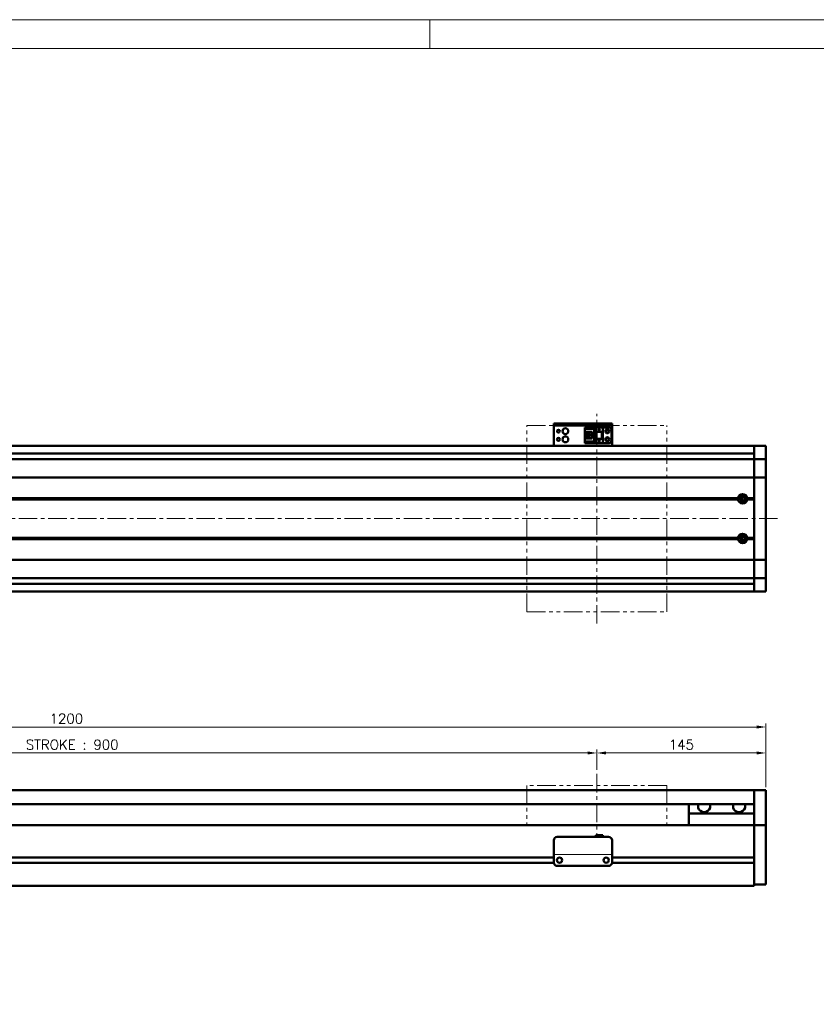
# Model space of a CAD drawing. Header units: millimetres. Extents: x 46891 to 50616, y 6223 to 9993.
# Tile 4 of 5: x 49230 to 49913, y 9148 to 9993. Entities that reach past the tile are written whole.
import ezdxf

# ---------------------------------------------------------------- set-up
doc = ezdxf.new("R2010")
doc.units = ezdxf.units.MM
doc.header["$LTSCALE"] = 0.5
doc.linetypes.add('CENTER', pattern=[50.8, 31.75, -6.35, 6.35, -6.35])
doc.linetypes.add('PHANTOM', pattern=[63.5, 31.75, -6.35, 6.35, -6.35, 6.35, -6.35])
doc.layers.get('0').update_dxf_attribs({"lineweight": 20})
doc.layers.add('1', color=1, linetype='CENTER', lineweight=13)
doc.layers.add('외형선(ISO)', color=7, linetype='Continuous', lineweight=50)
doc.styles.add('DSR TEXT', font='romans.shx', dxfattribs={"bigfont": 'whgtxt.shx'})
doc.styles.get("Standard").update_dxf_attribs({"font": 'romans.shx', "bigfont": 'whgtxt.shx'})
doc.dimstyles.new('DSR', dxfattribs={"dimscale": 2, "dimtxt": 3, "dimasz": 3, "dimexe": 0.5, "dimexo": 0.5, "dimgap": 0.5, "dimtad": 1, "dimdsep": 46, "dimtxsty": 'Standard', "dimcen": 2.5, "dimclrd": 4, "dimclre": 4, "dimclrt": 2, "dimadec": 0, "dimazin": 2, "dimtfac": 1, "dimtmove": 0, "dimatfit": 3, "dimfxl": 0, "dimlwd": -1, "dimlwe": -1, "dimarcsym": 0})

# ---------------------------------------------------------------- blocks, each defined once
blk = doc.blocks.new('A$C1C1952E1')
at = {"color": 1}
blk.add_lwpolyline([(0, 0), (420, 0), (420, 297), (0, 297)], close=True, dxfattribs=at)
at = {"color": 3}
blk.add_lwpolyline([(5, 5), (415, 5), (415, 292), (5, 292)], close=True, dxfattribs=at)
blk = doc.blocks.new('*D116')
at = {"color": 1, "linetype": 'ByBlock'}
for p, q in [((49724.94, 9349.3), (49724.94, 9366.65)), ((49869.94, 9334.3), (49869.94, 9366.65)), ((49862.14, 9363.65), (49732.74, 9363.65))]:
    blk.add_line(p, q, dxfattribs=at)
at = {"color": 1}
for points in [[(49732.74, 9364.95), (49732.74, 9362.35), (49724.94, 9363.65)], [(49862.14, 9364.95), (49862.14, 9362.35), (49869.94, 9363.65)]]:
    blk.add_solid(points, dxfattribs=at)
at = {"layer": 'Defpoints', "color": 0}
for p in [(49724.94, 9363.65), (49724.94, 9345.7), (49869.94, 9330.7)]:
    blk.add_point(p, dxfattribs=at)
at = {"color": 3, "insert": (49797.44, 9370.85), "char_height": 8.4, "attachment_point": 5, "style": 'DSR TEXT'}
blk.add_mtext('145', dxfattribs=at)
blk = doc.blocks.new('*D117')
at = {"color": 1, "linetype": 'ByBlock'}
for p, q in [((48824.94, 9349.3), (48824.94, 9366.65)), ((49724.94, 9349.3), (49724.94, 9366.65)), ((48832.74, 9363.65), (49717.14, 9363.65))]:
    blk.add_line(p, q, dxfattribs=at)
at = {"color": 1}
for points in [[(48832.74, 9364.95), (48832.74, 9362.35), (48824.94, 9363.65)], [(49717.14, 9364.95), (49717.14, 9362.35), (49724.94, 9363.65)]]:
    blk.add_solid(points, dxfattribs=at)
at = {"layer": 'Defpoints', "color": 0}
for p in [(49724.94, 9363.65), (48824.94, 9345.7), (49724.94, 9345.7)]:
    blk.add_point(p, dxfattribs=at)
at = {"color": 3, "insert": (49274.94, 9370.85), "char_height": 8.4, "attachment_point": 5, "style": 'DSR TEXT'}
blk.add_mtext('STROKE : 900', dxfattribs=at)
blk = doc.blocks.new('*D119')
at = {"color": 1, "linetype": 'ByBlock'}
for p, q in [((48669.94, 9335.3), (48669.94, 9388.92)), ((48677.74, 9385.92), (49862.14, 9385.92)), ((49869.94, 9335.3), (49869.94, 9388.92))]:
    blk.add_line(p, q, dxfattribs=at)
at = {"color": 1}
for points in [[(48677.74, 9387.22), (48677.74, 9384.62), (48669.94, 9385.92)], [(49862.14, 9387.22), (49862.14, 9384.62), (49869.94, 9385.92)]]:
    blk.add_solid(points, dxfattribs=at)
at = {"layer": 'Defpoints', "color": 0}
for p in [(49869.94, 9385.92), (48669.94, 9331.7), (49869.94, 9331.7)]:
    blk.add_point(p, dxfattribs=at)
at = {"color": 3, "insert": (49269.94, 9393.12), "char_height": 8.4, "attachment_point": 5, "style": 'DSR TEXT'}
blk.add_mtext('1200', dxfattribs=at)

msp = doc.modelspace()

# ---------------------------------------------------------------- linework, layer by layer
at = {"color": 1}
msp.add_line((49581.55972, 9992.6234), (49581.55972, 9967.9832), dxfattribs=at)
at = {"color": 6, "linetype": 'PHANTOM'}
for p, q in [((49664.94318, 9644.66381), (49784.94318, 9644.66381)), ((49664.94318, 9484.66381), (49664.94318, 9644.66381)), ((49784.94318, 9484.66381), (49784.94318, 9644.66381)), ((49664.94318, 9484.66381), (49784.94318, 9484.66381)), ((49784.94318, 9335.69693), (49664.94318, 9335.69693)), ((49664.94318, 9335.69693), (49664.94318, 9301.69693)), ((49784.94318, 9335.69693), (49784.94318, 9301.69693))]:
    msp.add_line(p, q, dxfattribs=at)
msp.add_line((49687.94318, 9276.69707), (49737.94318, 9276.69707))
at = {"layer": '1'}
for p, q in [((49724.94318, 9474.66381), (49724.94318, 9654.66381)), ((49879.94318, 9564.66381), (48659.94318, 9564.66381)), ((49724.94318, 9345.69693), (49724.94318, 9291.69693))]:
    msp.add_line(p, q, dxfattribs=at)
at = {"layer": '외형선(ISO)'}
for p, q in [((49687.94318, 9646.16378), (49687.94318, 9646.16376)), ((49687.94318, 9646.16378), (49737.94318, 9646.16378)), ((49687.94318, 9644.56376), (49687.94318, 9646.16376)), ((49690.94318, 9646.16376), (49734.94318, 9646.16376)), ((49737.94318, 9646.16376), (49737.94318, 9644.56376)), ((49687.94318, 9644.56376), (49687.94318, 9644.06378)), ((49687.94318, 9644.06378), (49687.94318, 9629.16378)), ((49690.94318, 9644.56376), (49734.94318, 9644.56376)), ((49714.74318, 9642.8638), (49729.94318, 9642.8638)), ((49714.74318, 9642.86379), (49714.74318, 9642.06379)), ((49714.74318, 9642.86379), (49723.94318, 9642.86379)), ((49714.74318, 9642.06379), (49723.04318, 9642.06379)), ((49714.74318, 9642.06379), (49714.74318, 9641.56379)), ((49714.74318, 9638.96379), (49714.74318, 9641.56379)), ((49714.74318, 9641.56379), (49722.54318, 9641.56379)), ((49714.74318, 9633.36379), (49714.74318, 9638.96379)), ((49714.74318, 9638.96379), (49720.94318, 9638.96379)), ((49716.04318, 9638.96379), (49716.04318, 9633.36379)), ((49716.54318, 9638.96379), (49716.54318, 9638.61379)), ((49716.54318, 9633.71379), (49716.54318, 9638.61379)), ((49716.54318, 9638.61379), (49720.94318, 9638.61379)), ((49717.50318, 9635.36379), (49717.50318, 9636.96379)), ((49717.50318, 9636.96379), (49719.34318, 9636.96379)), ((49719.34318, 9636.96379), (49719.34318, 9635.36379)), ((49720.94318, 9638.96379), (49720.94318, 9633.36379)), ((49723.04318, 9642.06379), (49722.54318, 9641.56379)), ((49722.54318, 9641.56379), (49722.54318, 9630.76379)), ((49723.04318, 9642.06379), (49723.04318, 9630.26379)), ((49723.94318, 9639.16377), (49723.94318, 9642.86377)), ((49723.94318, 9642.86377), (49729.94318, 9642.86377)), ((49723.94318, 9639.16377), (49723.94318, 9633.16379)), ((49723.94318, 9639.16377), (49729.94318, 9639.16377)), ((49724.44318, 9639.16377), (49724.44318, 9633.16379)), ((49724.74318, 9633.16379), (49724.74318, 9639.16377)), ((49726.34318, 9640.56377), (49726.94318, 9641.76377)), ((49726.54318, 9640.56377), (49726.34318, 9640.56377)), ((49726.54318, 9640.16377), (49726.54318, 9640.56377)), ((49727.34318, 9640.16377), (49726.54318, 9640.16377)), ((49726.94318, 9641.76377), (49727.54318, 9640.56377)), ((49727.34318, 9640.56377), (49727.34318, 9640.16377)), ((49727.54318, 9640.56377), (49727.34318, 9640.56377)), ((49729.14318, 9639.16377), (49729.14318, 9633.16379)), ((49729.44318, 9633.16379), (49729.44318, 9639.16377)), ((49735.44318, 9642.8638), (49729.94318, 9642.8638)), ((49729.94318, 9642.86377), (49729.94318, 9642.8638)), ((49729.94318, 9639.16377), (49729.94318, 9642.86377)), ((49729.94318, 9639.16377), (49729.94318, 9633.16379)), ((49737.44318, 9631.4638), (49737.44318, 9640.8638)), ((49737.94318, 9644.06378), (49737.94318, 9644.56376)), ((49737.94318, 9629.16378), (49737.94318, 9644.06378)), ((49687.94318, 9627.16381), (49687.94318, 9629.16378)), ((49714.74318, 9630.76379), (49714.74318, 9633.36379)), ((49720.94318, 9633.36379), (49714.74318, 9633.36379)), ((49714.74318, 9630.76379), (49714.74318, 9630.26379)), ((49722.54318, 9630.76379), (49714.74318, 9630.76379)), ((49714.74318, 9630.26379), (49714.74318, 9629.46379)), ((49723.04318, 9630.26379), (49714.74318, 9630.26379)), ((49714.74318, 9629.46379), (49723.94318, 9629.46379)), ((49716.54318, 9633.71379), (49716.54318, 9633.36379)), ((49720.94318, 9633.71379), (49716.54318, 9633.71379)), ((49719.34318, 9635.36379), (49717.50318, 9635.36379)), ((49723.04318, 9630.26379), (49722.54318, 9630.76379)), ((49724.44318, 9633.16379), (49723.94318, 9633.16379)), ((49723.94318, 9629.46377), (49723.94318, 9633.16377)), ((49723.94318, 9633.16377), (49729.94318, 9633.16377)), ((49723.94318, 9629.46377), (49729.94318, 9629.46377)), ((49724.44318, 9633.16379), (49724.74318, 9633.16379)), ((49724.74318, 9633.16379), (49729.14318, 9633.16379)), ((49726.34318, 9630.96377), (49726.94318, 9632.16377)), ((49726.54318, 9630.96377), (49726.34318, 9630.96377)), ((49726.54318, 9630.56377), (49726.54318, 9630.96377)), ((49727.34318, 9630.56377), (49726.54318, 9630.56377)), ((49726.94318, 9632.16377), (49727.54318, 9630.96377)), ((49727.34318, 9630.96377), (49727.34318, 9630.56377)), ((49727.54318, 9630.96377), (49727.34318, 9630.96377)), ((49729.14318, 9633.16379), (49729.44318, 9633.16379)), ((49729.94318, 9633.16379), (49729.44318, 9633.16379)), ((49729.94318, 9629.46377), (49729.94318, 9633.16377)), ((49735.44318, 9629.4638), (49729.94318, 9629.4638)), ((49737.94318, 9629.16378), (49737.94318, 9627.16381)), ((49859.94318, 9627.16381), (48884.94318, 9627.16381)), ((49859.94318, 9620.66381), (48884.94318, 9620.66381)), ((49859.94318, 9627.16381), (49859.94318, 9624.16381)), ((49859.94318, 9624.16381), (49859.94318, 9627.16381)), ((49859.94318, 9627.16381), (49869.94318, 9627.16381)), ((49859.94318, 9622.30364), (49859.94318, 9624.16381)), ((49859.94318, 9624.16381), (49859.94318, 9622.30364)), ((49859.94318, 9622.30364), (49859.94318, 9621.39568)), ((49859.94318, 9621.39568), (49859.94318, 9616.12401)), ((49869.94318, 9627.16381), (49869.94318, 9624.16381)), ((49869.94318, 9622.30364), (49869.94318, 9624.16381)), ((49869.94318, 9621.39568), (49869.94318, 9622.30364)), ((49869.94318, 9616.12401), (49869.94318, 9621.39568)), ((48679.94318, 9615.66381), (49859.94318, 9615.66381)), ((49859.94318, 9616.12401), (49859.94318, 9615.66381)), ((49859.94318, 9612.9553), (49859.94318, 9615.66381)), ((49859.94318, 9615.66381), (49869.94318, 9615.66381)), ((49859.94318, 9615.66381), (49859.94318, 9612.9553)), ((49859.94318, 9600.35531), (49859.94318, 9612.9553)), ((49859.94318, 9612.9553), (49859.94318, 9600.35531)), ((49869.94318, 9615.66381), (49869.94318, 9616.12401)), ((49869.94318, 9615.66381), (49869.94318, 9612.9553)), ((49869.94318, 9612.9553), (49869.94318, 9600.35531)), ((48679.94318, 9599.89121), (49859.94318, 9599.89121)), ((49859.94318, 9600.35531), (49859.94318, 9599.89121)), ((49859.94318, 9599.89121), (49859.94318, 9600.35531)), ((49859.94318, 9597.89121), (49859.94318, 9599.89121)), ((49859.94318, 9599.89121), (49869.94318, 9599.89121)), ((49859.94318, 9599.89121), (49859.94318, 9597.89121)), ((49859.94318, 9597.89121), (49859.94318, 9531.4364)), ((49859.94318, 9582.16381), (49859.94318, 9597.89121)), ((49869.94318, 9599.89121), (49869.94318, 9600.35531)), ((49869.94318, 9599.89121), (49869.94318, 9597.89121)), ((49869.94318, 9531.4364), (49869.94318, 9597.89121)), ((48693.44318, 9581.66381), (49846.44318, 9581.66381)), ((48693.91181, 9582.16381), (49845.97456, 9582.16381)), ((48693.91181, 9581.16381), (49845.97456, 9581.16381)), ((49849.38353, 9582.66381), (49848.66739, 9582.66381)), ((49849.38353, 9580.14248), (49849.38353, 9583.18513)), ((49853.44318, 9581.66381), (49859.94318, 9581.66381)), ((49853.91181, 9582.16381), (49859.94318, 9582.16381)), ((49853.91181, 9581.16381), (49859.94318, 9581.16381)), ((49859.94318, 9548.16381), (49859.94318, 9581.16381)), ((48693.44318, 9547.66381), (49846.44318, 9547.66381)), ((48693.91181, 9548.16381), (49845.97456, 9548.16381)), ((48693.91181, 9547.16381), (49845.97456, 9547.16381)), ((49849.38353, 9546.66381), (49848.66739, 9546.66381)), ((49849.38353, 9546.14248), (49849.38353, 9549.18513)), ((49853.44318, 9547.66381), (49859.94318, 9547.66381)), ((49853.91181, 9548.16381), (49859.94318, 9548.16381)), ((49853.91181, 9547.16381), (49859.94318, 9547.16381)), ((49859.94318, 9531.4364), (49859.94318, 9547.16381)), ((48679.94318, 9529.4364), (49859.94318, 9529.4364)), ((49859.94318, 9529.4364), (49859.94318, 9531.4364)), ((49859.94318, 9531.4364), (49859.94318, 9529.4364)), ((49859.94318, 9529.4364), (49859.94318, 9528.97231)), ((49859.94318, 9529.4364), (49869.94318, 9529.4364)), ((49859.94318, 9528.97231), (49859.94318, 9529.4364)), ((49859.94318, 9516.37231), (49859.94318, 9528.97231)), ((49859.94318, 9528.97231), (49859.94318, 9516.37231)), ((49869.94318, 9531.4364), (49869.94318, 9529.4364)), ((49869.94318, 9528.97231), (49869.94318, 9529.4364)), ((49869.94318, 9528.97231), (49869.94318, 9516.37231)), ((48679.94318, 9513.66381), (49859.94318, 9513.66381)), ((49859.94318, 9513.66381), (49859.94318, 9516.37231)), ((49859.94318, 9516.37231), (49859.94318, 9513.66381)), ((49859.94318, 9513.66381), (49859.94318, 9513.2036)), ((49859.94318, 9513.66381), (49869.94318, 9513.66381)), ((49859.94318, 9513.2036), (49859.94318, 9507.93193)), ((49869.94318, 9516.37231), (49869.94318, 9513.66381)), ((49869.94318, 9513.2036), (49869.94318, 9513.66381)), ((49869.94318, 9507.93193), (49869.94318, 9513.2036)), ((49859.94318, 9508.66381), (48884.94318, 9508.66381)), ((49859.94318, 9502.16381), (48884.94318, 9502.16381)), ((49859.94318, 9507.93193), (49859.94318, 9507.02397)), ((49859.94318, 9505.16381), (49859.94318, 9507.02397)), ((49859.94318, 9507.02397), (49859.94318, 9505.16381)), ((49859.94318, 9505.16381), (49859.94318, 9502.16381)), ((49859.94318, 9502.16381), (49859.94318, 9505.16381)), ((49859.94318, 9502.16381), (49869.94318, 9502.16381)), ((49869.94318, 9507.02397), (49869.94318, 9507.93193)), ((49869.94318, 9505.16381), (49869.94318, 9507.02397)), ((49869.94318, 9505.16381), (49869.94318, 9502.16381)), ((48884.94318, 9331.69693), (49859.94318, 9331.69693)), ((49859.94318, 9331.69693), (49859.94318, 9329.69693)), ((49859.94318, 9331.69693), (49869.94318, 9331.69693)), ((49859.94318, 9329.69693), (49859.94318, 9331.69693)), ((49859.94318, 9328.91241), (49859.94318, 9329.69693)), ((49859.94318, 9329.69693), (49859.94318, 9328.91241)), ((49859.94318, 9328.4137), (49859.94318, 9328.91241)), ((49859.94318, 9328.91241), (49859.94318, 9328.4137)), ((49859.94318, 9328.4137), (49859.94318, 9327.34522)), ((49859.94318, 9327.34522), (49859.94318, 9328.4137)), ((49859.94318, 9327.34522), (49859.94318, 9324.35941)), ((49859.94318, 9324.35941), (49859.94318, 9327.34522)), ((49859.94318, 9315.79511), (49859.94318, 9324.35941)), ((49859.94318, 9324.35941), (49859.94318, 9320.19693)), ((49869.94318, 9329.69693), (49869.94318, 9331.69693)), ((49869.94318, 9329.69693), (49869.94318, 9328.91241)), ((49869.94318, 9328.91241), (49869.94318, 9328.4137)), ((49869.94318, 9327.34522), (49869.94318, 9328.4137)), ((49869.94318, 9324.35941), (49869.94318, 9327.34522)), ((49869.94318, 9324.35941), (49869.94318, 9315.79511)), ((48884.94318, 9319.69693), (49859.94318, 9319.69693)), ((49803.94318, 9311.69693), (49803.94318, 9319.69693)), ((49859.94318, 9313.69982), (49859.94318, 9315.79511)), ((49869.94318, 9315.79511), (49869.94318, 9313.69982)), ((49859.94318, 9311.69693), (49803.94318, 9311.69693)), ((49803.94318, 9301.69693), (49803.94318, 9311.69693)), ((49859.94318, 9302.27787), (49859.94318, 9313.69982)), ((49869.94318, 9313.69982), (49869.94318, 9302.27787)), ((49859.94318, 9301.69693), (48829.94318, 9301.69693)), ((49859.94318, 9301.69693), (49859.94318, 9302.27787)), ((49859.94318, 9298.69693), (49859.94318, 9301.69693)), ((49859.94318, 9301.69693), (49859.94318, 9298.69693)), ((49859.94318, 9301.69693), (49869.94318, 9301.69693)), ((49859.94318, 9298.69693), (49859.94318, 9274.14693)), ((49859.94318, 9255.93957), (49859.94318, 9298.69693)), ((49869.94318, 9302.27787), (49869.94318, 9301.69693)), ((49869.94318, 9298.69693), (49869.94318, 9301.69693)), ((49869.94318, 9298.69693), (49869.94318, 9255.93957)), ((49690.94318, 9291.69708), (49734.94318, 9291.69708)), ((49723.94318, 9293.19708), (49723.94318, 9291.69708)), ((49723.94318, 9293.19708), (49729.94318, 9293.19708)), ((49729.94318, 9293.19708), (49729.94318, 9291.69708)), ((49687.94318, 9278.69708), (49687.94318, 9288.69708)), ((49737.94318, 9288.69708), (49737.94318, 9278.69708)), ((49687.94318, 9273.94693), (48883.94318, 9273.94693)), ((49687.94318, 9278.69708), (49687.94318, 9276.69708)), ((49687.94318, 9276.69705), (49687.94318, 9276.69708)), ((49687.94318, 9276.19705), (49687.94318, 9276.69705)), ((49687.94318, 9269.69705), (49687.94318, 9276.19705)), ((49692.96652, 9273.94693), (49692.91985, 9273.94693)), ((49732.96652, 9273.94693), (49732.91985, 9273.94693)), ((49737.94318, 9276.69708), (49737.94318, 9278.69708)), ((49737.94318, 9276.69708), (49737.94318, 9276.69705)), ((49737.94318, 9276.69705), (49737.94318, 9276.19705)), ((49737.94318, 9276.19705), (49737.94318, 9269.69705)), ((49859.94318, 9273.94693), (49737.94318, 9273.94693)), ((49687.95363, 9269.44693), (48883.93274, 9269.44693)), ((49690.94318, 9266.69705), (49734.94318, 9266.69705)), ((49859.94318, 9269.44693), (49737.93274, 9269.44693)), ((49859.94318, 9269.24693), (49859.94318, 9255.93957)), ((48679.94318, 9249.69693), (49859.94318, 9249.69693)), ((49859.94318, 9253.81825), (49859.94318, 9255.93957)), ((49859.94318, 9255.93957), (49859.94318, 9253.81825)), ((49859.94318, 9253.81825), (49859.94318, 9249.69693)), ((49859.94318, 9250.69693), (49859.94318, 9253.81825)), ((49859.94318, 9250.69693), (49869.94318, 9250.69693)), ((49869.94318, 9253.81825), (49869.94318, 9255.93957)), ((49869.94318, 9253.81825), (49869.94318, 9250.69693))]:
    msp.add_line(p, q, dxfattribs=at)
for centre, radius in [((49691.94318, 9639.6638), 1.2295), ((49697.94318, 9639.6638), 2.5), ((49733.94318, 9639.6638), 1.75), ((49733.94318, 9639.6638), 1.2295), ((49691.94318, 9632.6638), 1.2295), ((49697.94318, 9632.6638), 2.5), ((49733.94318, 9632.6638), 1.75), ((49733.94318, 9632.6638), 1.2295), ((49849.94318, 9581.66381), 2.25), ((49849.94318, 9581.66381), 1.621), ((49849.94318, 9547.66381), 2.25), ((49849.94318, 9547.66381), 1.621), ((49692.94318, 9271.69705), 2.25), ((49732.94318, 9271.69705), 2.25)]:
    msp.add_circle(centre, radius, dxfattribs=at)
for centre, radius, start, end in [((49735.44318, 9640.8638), 2, 0, 90), ((49735.44318, 9631.4638), 2, 270, 0), ((49849.94318, 9581.66381), 4, 7.18075572, 172.81924428), ((49849.94318, 9581.66381), 4, 187.18075578, 352.81924422), ((49849.94318, 9547.66381), 4, 7.18075578, 172.81924422), ((49849.94318, 9547.66381), 4, 187.18075578, 352.81924422), ((49690.94318, 9288.69708), 3, 90, 180), ((49734.94318, 9288.69708), 3, 0, 90), ((49690.94318, 9269.69705), 3, 180, 270), ((49734.94318, 9269.69705), 3, 270, 0)]:
    msp.add_arc(centre, radius, start, end, dxfattribs=at)
at = {"layer": '외형선(ISO)', "extrusion": (0, 0, -1)}
for centre, major_axis, start_param, end_param in [((49690.94318, 9646.16376), (-3, 0), 4.712785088, 6.28397751), ((49734.94318, 9646.16376), (3, 0), 0.00039601, 1.570796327), ((49690.94318, 9644.56376), (-3, 0), 4.71238898, 6.283581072), ((49734.94318, 9644.56376), (3, 0), 0.000792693, 1.571192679)]:
    msp.add_ellipse(centre, major_axis=major_axis, ratio=0.00001, start_param=start_param, end_param=end_param, dxfattribs=at)
at = {"layer": '외형선(ISO)'}
for centre in [(49816.94318, 9317.69693), (49846.94318, 9317.69693)]:
    msp.add_ellipse(centre, major_axis=(5.25, 0), ratio=0.923076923, start_param=2.716178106, end_param=6.708599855, dxfattribs=at)
for points in [[(49845.97456, 9582.16381), (49846.20887, 9581.89812), (49846.44318, 9581.66381)], [(49846.44318, 9581.66381), (49846.20887, 9581.42949), (49845.97456, 9581.16381)], [(49853.44318, 9581.66381), (49853.6775, 9581.89812), (49853.91181, 9582.16381)], [(49853.91181, 9581.16381), (49853.6775, 9581.42949), (49853.44318, 9581.66381)], [(49845.97456, 9548.16381), (49846.20887, 9547.89812), (49846.44318, 9547.66381)], [(49846.44318, 9547.66381), (49846.20887, 9547.42949), (49845.97456, 9547.16381)], [(49853.44318, 9547.66381), (49853.6775, 9547.89812), (49853.91181, 9548.16381)], [(49853.91181, 9547.16381), (49853.6775, 9547.42949), (49853.44318, 9547.66381)]]:
    msp.add_open_spline(points, degree=2, dxfattribs=at)

# ---------------------------------------------------------------- block references
at = {"xscale": 4.92804, "yscale": 4.92804, "zscale": 4.92804}
msp.add_blockref('A$C1C1952E1', (48546.67132, 8528.99552), dxfattribs=at)

# ---------------------------------------------------------------- dimensions: what is measured, and where the dimension line sits
for base, p1, p2, picture, middle in [((49869.94318, 9385.92487), (48669.94318, 9331.69693), (49869.94318, 9331.69693), '*D119', (49269.94318, 9393.12487)), ((49724.94318, 9363.64778), (49869.94318, 9330.69693), (49724.94318, 9345.69693), '*D116', (49797.44318, 9370.84778))]:
    dim = msp.add_linear_dim(base=base, p1=p1, p2=p2, dimstyle='DSR', override={"dimscale": 3, "dimtxt": 2.8, "dimasz": 2.600136, "dimexe": 1, "dimexo": 1.2, "dimgap": 1, "dimdec": 4, "dimtxsty": 'DSR TEXT', "dimclrd": 1, "dimclre": 1, "dimclrt": 3, "dimtdec": 4, "dimtix": 1})
    dim.commit()
    dim.dimension.update_dxf_attribs({"geometry": picture, "text_midpoint": middle})
dim = msp.add_linear_dim(base=(49724.94318, 9363.64778), p1=(48824.94318, 9345.69693), p2=(49724.94318, 9345.69693), text='STROKE : <>', dimstyle='DSR', override={"dimscale": 3, "dimtxt": 2.8, "dimasz": 2.600136, "dimexe": 1, "dimexo": 1.2, "dimgap": 1, "dimdec": 4, "dimtxsty": 'DSR TEXT', "dimclrd": 1, "dimclre": 1, "dimclrt": 3, "dimtdec": 4, "dimtix": 1})
dim.commit()
dim.dimension.update_dxf_attribs({"geometry": '*D117', "text_midpoint": (49274.94318, 9370.84778)})

doc.saveas('drawing.dxf')
